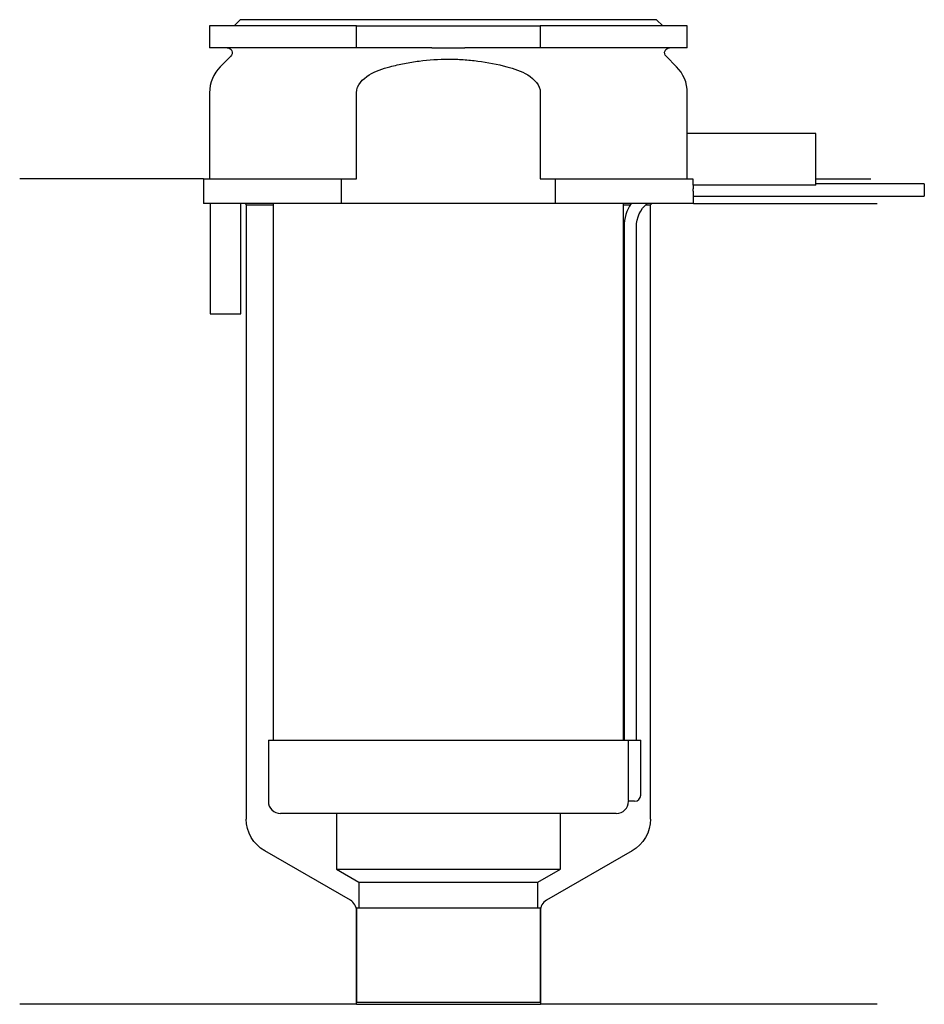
# Model space of a CAD drawing. Header units: millimetres. Extents: x 22.5 to 96.4, y 203.9 to 284.3.
import ezdxf

# ---------------------------------------------------------------- set-up
doc = ezdxf.new("R2010")
doc.units = ezdxf.units.MM
doc.layers.add('201', color=7, linetype='Continuous')
doc.layers.add('30', color=7, linetype='Continuous')

msp = doc.modelspace()

# ---------------------------------------------------------------- linework, layer by layer
at = {"layer": '201', "color": 113}
for p, q in [((37.526, 271.313), (22.526, 271.313)), ((37.526, 271.313), (37.526, 269.313)), ((87.525, 271.313), (92.007, 271.313)), ((40.926, 269.313), (41.026, 269.213)), ((74.026, 269.213), (74.126, 269.313)), ((77.526, 269.313), (92.526, 269.313)), ((41.026, 269.213), (43.226, 269.213)), ((41.026, 269.213), (41.026, 219.066)), ((71.825, 269.213), (72.374, 269.213)), ((73.64, 269.213), (74.026, 269.213)), ((74.026, 219.066), (74.026, 269.213)), ((49.521, 212.43), (42.526, 216.468)), ((72.526, 216.468), (65.531, 212.43)), ((50.021, 203.941), (50.021, 211.563)), ((65.031, 211.563), (65.031, 203.941)), ((50.021, 203.941), (22.526, 203.941)), ((50.021, 203.941), (65.031, 203.941)), ((92.526, 203.941), (65.031, 203.941))]:
    msp.add_line(p, q, dxfattribs=at)
at = {"layer": '201', "color": 113, "extrusion": (0, 0, -1)}
for centre, start, end in [((-44.026, 219.066), 300, 360), ((-71.026, 219.066), 180, 240)]:
    msp.add_arc(centre, 3, start, end, dxfattribs=at)
at = {"layer": '201', "color": 113}
for centre, start, end in [((49.021, 211.563), 0, 60), ((66.031, 211.563), 120, 180)]:
    msp.add_arc(centre, 1, start, end, dxfattribs=at)
at = {"layer": '30', "color": 113}
for p, q in [((38.026, 283.813), (38.026, 282.013)), ((50.026, 283.813), (38.026, 283.813)), ((40.526, 284.313), (40.026, 283.813)), ((74.526, 284.313), (40.526, 284.313)), ((50.026, 282.013), (50.026, 283.813)), ((50.026, 283.813), (65.026, 283.813)), ((77.026, 283.813), (65.026, 283.813)), ((65.026, 283.813), (65.026, 282.013)), ((75.026, 283.813), (74.526, 284.313)), ((77.026, 282.013), (77.026, 283.813)), ((50.026, 282.013), (38.026, 282.013)), ((39.758, 281.33), (38.904, 280.476)), ((56.183, 282.013), (50.026, 282.013)), ((65.026, 282.013), (58.868, 282.013)), ((77.026, 282.013), (65.026, 282.013)), ((76.147, 280.476), (75.293, 281.33)), ((38.026, 278.355), (38.026, 271.313)), ((50.026, 271.313), (50.026, 278.355)), ((65.026, 278.355), (65.026, 271.313)), ((77.026, 275.013), (77.026, 278.355)), ((76.985, 275.013), (76.985, 271.313)), ((87.526, 275.013), (76.985, 275.013)), ((87.526, 270.813), (87.526, 275.013)), ((37.526, 271.313), (48.808, 271.313)), ((37.526, 271.313), (37.526, 269.313)), ((48.808, 269.313), (48.808, 271.313)), ((48.808, 271.313), (50.026, 271.313)), ((65.026, 271.313), (66.243, 271.313)), ((66.243, 271.313), (66.243, 269.313)), ((66.243, 271.313), (77.486, 271.313)), ((77.486, 271.313), (77.486, 270.813)), ((96.376, 270.913), (87.526, 270.913)), ((96.376, 270.913), (96.376, 269.913)), ((87.526, 270.813), (77.486, 270.813)), ((48.808, 269.313), (37.526, 269.313)), ((38.076, 269.313), (38.076, 260.313)), ((40.576, 260.313), (40.576, 269.313)), ((43.226, 269.313), (43.226, 225.513)), ((66.243, 269.313), (48.808, 269.313)), ((77.526, 269.313), (66.243, 269.313)), ((71.826, 225.513), (71.826, 269.313)), ((77.526, 269.313), (77.526, 269.913)), ((77.526, 269.913), (96.376, 269.913)), ((71.876, 267.413), (71.876, 225.513)), ((72.876, 225.513), (72.876, 267.413)), ((38.076, 260.313), (40.576, 260.313)), ((42.826, 225.513), (42.826, 220.513)), ((42.826, 225.513), (72.202, 225.513)), ((72.202, 225.513), (72.202, 221.013)), ((72.202, 225.513), (73.226, 225.513)), ((73.226, 221.013), (73.226, 225.513)), ((72.726, 220.513), (72.222, 220.513)), ((71.226, 219.513), (43.826, 219.513)), ((48.376, 219.513), (48.376, 214.978)), ((66.676, 214.978), (66.676, 219.513)), ((48.376, 214.978), (50.221, 213.913)), ((48.376, 214.978), (66.676, 214.978)), ((64.831, 213.913), (66.676, 214.978)), ((50.221, 213.913), (50.221, 211.813)), ((50.221, 213.913), (64.831, 213.913)), ((64.831, 211.813), (64.831, 213.913)), ((50.021, 211.813), (50.021, 204.113)), ((50.021, 211.813), (65.031, 211.813)), ((65.031, 204.113), (65.031, 211.813)), ((50.021, 204.113), (65.031, 204.113))]:
    msp.add_line(p, q, dxfattribs=at)
at = {"layer": '30', "color": 113, "extrusion": (0, 0, -1)}
for centre, radius, start, end in [((-39.476, 281.613), 0.4, 90, 225), ((-75.576, 281.613), 0.4, -45, 90), ((-75.376, 267.413), 2.5, 0, 49.45585)]:
    msp.add_arc(centre, radius, start, end, dxfattribs=at)
at = {"layer": '30', "color": 113}
for centre, radius, start, end in [((41.026, 278.355), 3, 135, 180), ((74.026, 278.355), 3, 0, 45), ((75.376, 267.413), 3.5, 147.06763, 180), ((43.826, 220.513), 1, 180, 270), ((71.226, 220.513), 1, -90, 0), ((72.726, 221.013), 0.5, -90, 0)]:
    msp.add_arc(centre, radius, start, end, dxfattribs=at)
for points, knots in [([(56.183, 282.013), (56.63, 282.013), (57.076, 282.01), (57.635, 282.01), (57.747, 282.01), (57.971, 282.01), (58.083, 282.011), (58.42, 282.012), (58.644, 282.013), (58.868, 282.013)], [0, 0, 0, 0, 0.5, 0.5, 0.625, 0.625, 0.75, 0.75, 1, 1, 1, 1]), ([(52.755, 280.476), (52.951, 280.526), (53.148, 280.574), (53.542, 280.663), (53.739, 280.704), (54.332, 280.82), (54.728, 280.885), (55.921, 281.043), (56.721, 281.097), (57.728, 281.097), (57.929, 281.094), (58.333, 281.08), (58.536, 281.07), (59.141, 281.029), (59.542, 280.989), (60.735, 280.83), (61.52, 280.675), (62.296, 280.476)], [0, 0, 0, 0, 0.0625, 0.0625, 0.125, 0.125, 0.25, 0.25, 0.5, 0.5, 0.5625, 0.5625, 0.625, 0.625, 0.75, 0.75, 1, 1, 1, 1]), ([(50.026, 278.355), (50.026, 278.972), (50.527, 279.477), (51.577, 280.123), (52.16, 280.324), (52.755, 280.476)], [0, 0, 0, 0, 0.5, 0.5, 1, 1, 1, 1]), ([(62.296, 280.476), (62.892, 280.323), (63.476, 280.122), (64.526, 279.476), (65.026, 278.97), (65.026, 278.355)], [0, 0, 0, 0, 0.5, 0.5, 1, 1, 1, 1]), ([(77.525, 269.918), (77.525, 269.914), (77.526, 269.908), (77.525, 269.922), (77.525, 269.926), (77.525, 269.953), (77.524, 269.977), (77.523, 270.038), (77.522, 270.075), (77.521, 270.138), (77.521, 270.16), (77.52, 270.206), (77.52, 270.23), (77.519, 270.304), (77.519, 270.356), (77.519, 270.46), (77.519, 270.513), (77.52, 270.612), (77.521, 270.659), (77.522, 270.744), (77.523, 270.782), (77.523, 270.813)], [0, 0, 0, 0, 0.000533, 0.000533, 0.125466, 0.125466, 0.2504, 0.2504, 0.375333, 0.375333, 0.4378, 0.4378, 0.500266, 0.500266, 0.6252, 0.6252, 0.750133, 0.750133, 0.875067, 0.875067, 1, 1, 1, 1]), ([(72.202, 221.013), (72.202, 220.958), (72.202, 220.902), (72.204, 220.797), (72.206, 220.747), (72.209, 220.661), (72.211, 220.623), (72.215, 220.563), (72.217, 220.541), (72.219, 220.528), (72.22, 220.518), (72.221, 220.513)], [0, 0, 0, 0, 0.20806, 0.20806, 0.416347, 0.416347, 0.62495, 0.62495, 0.835236, 0.835236, 1, 1, 1, 1])]:
    msp.add_open_spline(points, degree=3, knots=knots, dxfattribs=at)

doc.saveas('drawing.dxf')
